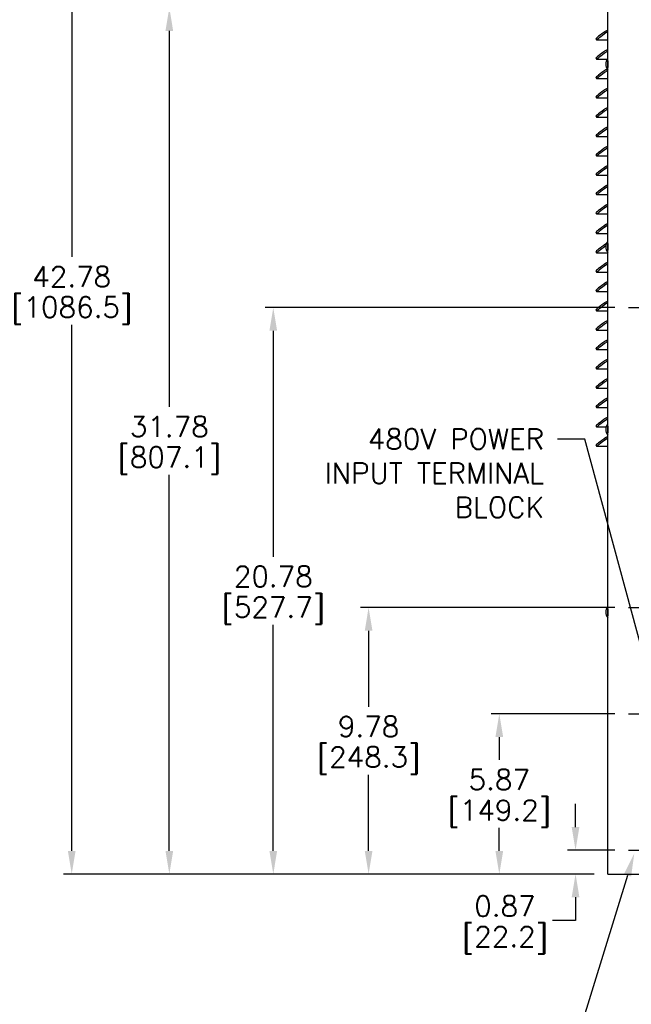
# Model space of a CAD drawing. Extents: x 776 to 936, y -8 to 92.
# Tile 15 of 18: x 858 to 880, y 27 to 63. Entities that reach past the tile are written whole.
import ezdxf
from ezdxf import colors
from ezdxf.entities.mleader import LeaderData, LeaderLine
from ezdxf.math import Vec2, Vec3

# ---------------------------------------------------------------- set-up
doc = ezdxf.new("R2010")
doc.units = 0
doc.header["$LTSCALE"] = 4
doc.header["$MEASUREMENT"] = 0
doc.linetypes.add('CENTER2', pattern=[1.125, 0.75, -0.125, 0.125, -0.125])
doc.layers.get('0').update_dxf_attribs({"linetype": 'CONTINUOUS'})
doc.layers.get('DEFPOINTS').update_dxf_attribs({"linetype": 'CONTINUOUS'})
for name, color, linetype in [('CENTER', 40, 'CENTER2'), ('DIMENSIONS', 140, 'CONTINUOUS'), ('DIMENSIONS @ 1', 140, 'CONTINUOUS')]:
    doc.layers.add(name, color=color, linetype=linetype)
doc.styles.get("Standard").update_dxf_attribs({"font": 'romans.shx'})
doc.dimstyles.get("Standard").update_dxf_attribs({"dimtxt": 0.3, "dimasz": 0.35, "dimexe": 0.0625, "dimexo": 0.0625, "dimgap": 0.0625, "dimtad": 0, "dimtih": 1, "dimtoh": 1, "dimzin": 0, "dimdsep": 46, "dimtxsty": 'Standard', "dimcen": 0, "dimadec": 0, "dimazin": 0, "dimtfac": 1, "dimtofl": 0, "dimtmove": 0, "dimatfit": 3, "dimfxl": 0, "dimtolj": 1, "dimtzin": 0, "dimarcsym": 0})

# ---------------------------------------------------------------- blocks, each defined once
blk = doc.blocks.new('*D20')
at = {"layer": 'DEFPOINTS', "color": 0}
for p in [(880.369, 32.573), (878.425, 31.698), (879.608, 31.698)]:
    blk.add_point(p, dxfattribs=at)
at = {"layer": 'DIMENSIONS'}
for p, q in [((878.425, 33.423), (878.425, 34.273)), ((879.869, 32.573), (878.125, 32.573)), ((879.108, 31.698), (878.125, 31.698)), ((878.425, 30.848), (878.425, 29.998)), ((878.425, 29.998), (877.575, 29.998))]:
    blk.add_line(p, q, dxfattribs=at)
for points in [[(878.283, 33.423), (878.566, 33.423), (878.425, 32.573)], [(878.283, 30.848), (878.566, 30.848), (878.425, 31.698)]]:
    blk.add_solid(points, dxfattribs=at)
at = {"layer": 'DIMENSIONS', "char_height": 0.75, "attachment_point": 5}
for s, insert in [('\\A1;0.87', (875.836, 30.523)), ('\\A1;[22.2]', (875.836, 29.277))]:
    blk.add_mtext(s, dxfattribs=dict(at, insert=insert))
blk = doc.blocks.new('*D9')
at = {"layer": 'DEFPOINTS', "color": 0}
for p in [(875.629, 37.573), (880.369, 37.573), (879.608, 31.698)]:
    blk.add_point(p, dxfattribs=at)
at = {"layer": 'DIMENSIONS'}
for p, q in [((879.869, 37.573), (875.329, 37.573)), ((875.629, 36.723), (875.629, 35.882)), ((875.629, 32.548), (875.629, 33.389)), ((879.108, 31.698), (875.329, 31.698))]:
    blk.add_line(p, q, dxfattribs=at)
for points in [[(875.487, 36.723), (875.771, 36.723), (875.629, 37.573)], [(875.487, 32.548), (875.771, 32.548), (875.629, 31.698)]]:
    blk.add_solid(points, dxfattribs=at)
at = {"layer": 'DIMENSIONS', "char_height": 0.75, "attachment_point": 5}
for s, insert in [('\\A1;5.87', (875.629, 35.161)), ('\\A1;[149.2]', (875.629, 33.914))]:
    blk.add_mtext(s, dxfattribs=dict(at, insert=insert))
blk = doc.blocks.new('*D10')
at = {"layer": 'DEFPOINTS', "color": 0}
for p in [(870.837, 41.473), (880.369, 41.473), (879.608, 31.698)]:
    blk.add_point(p, dxfattribs=at)
at = {"layer": 'DIMENSIONS'}
for p, q in [((879.869, 41.473), (870.537, 41.473)), ((870.837, 40.623), (870.837, 37.832)), ((870.837, 32.548), (870.837, 35.339)), ((879.108, 31.698), (870.537, 31.698))]:
    blk.add_line(p, q, dxfattribs=at)
for points in [[(870.696, 40.623), (870.979, 40.623), (870.837, 41.473)], [(870.696, 32.548), (870.979, 32.548), (870.837, 31.698)]]:
    blk.add_solid(points, dxfattribs=at)
at = {"layer": 'DIMENSIONS', "char_height": 0.75, "attachment_point": 5}
for s, insert in [('\\A1;9.78', (870.837, 37.111)), ('\\A1;[248.3]', (870.837, 35.864))]:
    blk.add_mtext(s, dxfattribs=dict(at, insert=insert))
blk = doc.blocks.new('*D11')
at = {"layer": 'DEFPOINTS', "color": 0}
for p in [(867.343, 52.473), (880.369, 52.473), (879.608, 31.698)]:
    blk.add_point(p, dxfattribs=at)
at = {"layer": 'DIMENSIONS'}
for p, q in [((879.869, 52.473), (867.043, 52.473)), ((867.343, 51.623), (867.343, 43.332)), ((867.343, 32.548), (867.343, 40.839)), ((879.108, 31.698), (867.043, 31.698))]:
    blk.add_line(p, q, dxfattribs=at)
for points in [[(867.201, 51.623), (867.484, 51.623), (867.343, 52.473)], [(867.201, 32.548), (867.484, 32.548), (867.343, 31.698)]]:
    blk.add_solid(points, dxfattribs=at)
at = {"layer": 'DIMENSIONS', "char_height": 0.75, "attachment_point": 5}
for s, insert in [('\\A1;20.78', (867.343, 42.611)), ('\\A1;[527.7]', (867.343, 41.364))]:
    blk.add_mtext(s, dxfattribs=dict(at, insert=insert))
blk = doc.blocks.new('*D12')
at = {"layer": 'DEFPOINTS', "color": 0}
for p in [(863.531, 63.473), (880.369, 63.473), (879.608, 31.698)]:
    blk.add_point(p, dxfattribs=at)
at = {"layer": 'DIMENSIONS'}
for p, q in [((879.869, 63.473), (863.231, 63.473)), ((863.531, 62.623), (863.531, 48.832)), ((863.531, 32.548), (863.531, 46.339)), ((879.108, 31.698), (863.231, 31.698))]:
    blk.add_line(p, q, dxfattribs=at)
for points in [[(863.389, 62.623), (863.672, 62.623), (863.531, 63.473)], [(863.389, 32.548), (863.672, 32.548), (863.531, 31.698)]]:
    blk.add_solid(points, dxfattribs=at)
at = {"layer": 'DIMENSIONS', "char_height": 0.75, "attachment_point": 5}
for s, insert in [('\\A1;31.78', (863.531, 48.111)), ('\\A1;[807.1]', (863.531, 46.864))]:
    blk.add_mtext(s, dxfattribs=dict(at, insert=insert))
blk = doc.blocks.new('*D13')
at = {"layer": 'DEFPOINTS', "color": 0}
for p in [(859.952, 74.473), (880.369, 74.473), (879.608, 31.698)]:
    blk.add_point(p, dxfattribs=at)
at = {"layer": 'DIMENSIONS'}
for p, q in [((879.869, 74.473), (859.652, 74.473)), ((859.952, 73.623), (859.952, 54.332)), ((859.952, 32.548), (859.952, 51.839)), ((879.108, 31.698), (859.652, 31.698))]:
    blk.add_line(p, q, dxfattribs=at)
for points in [[(859.811, 73.623), (860.094, 73.623), (859.952, 74.473)], [(859.811, 32.548), (860.094, 32.548), (859.952, 31.698)]]:
    blk.add_solid(points, dxfattribs=at)
at = {"layer": 'DIMENSIONS', "char_height": 0.75, "attachment_point": 5}
for s, insert in [('\\A1;42.78', (859.952, 53.611)), ('\\A1;[1086.5]', (859.952, 52.364))]:
    blk.add_mtext(s, dxfattribs=dict(at, insert=insert))

msp = doc.modelspace()

# ---------------------------------------------------------------- linework, layer by layer
for p, q in [((879.608, 40.323), (879.608, 76.323)), ((879.608, 31.698), (879.608, 76.323)), ((879.538, 62.62), (879.608, 62.669)), ((879.571, 62.572), (879.608, 62.598)), ((879.172, 62.334), (879.205, 62.286)), ((879.608, 62.286), (879.207, 62.286)), ((879.538, 61.91), (879.608, 61.959)), ((879.571, 61.862), (879.608, 61.888)), ((879.172, 61.624), (879.205, 61.576)), ((879.587, 61.576), (879.207, 61.576)), ((879.538, 61.2), (879.585, 61.233)), ((879.571, 61.152), (879.608, 61.178)), ((879.172, 60.914), (879.205, 60.866)), ((879.608, 60.866), (879.207, 60.866)), ((879.538, 60.49), (879.608, 60.539)), ((879.571, 60.442), (879.608, 60.468)), ((879.172, 60.204), (879.205, 60.156)), ((879.608, 60.156), (879.207, 60.156)), ((879.538, 59.78), (879.608, 59.829)), ((879.571, 59.732), (879.608, 59.758)), ((879.172, 59.494), (879.205, 59.446)), ((879.608, 59.446), (879.207, 59.446)), ((879.538, 59.07), (879.608, 59.119)), ((879.571, 59.022), (879.608, 59.048)), ((879.172, 58.784), (879.205, 58.736)), ((879.608, 58.736), (879.207, 58.736)), ((879.538, 58.36), (879.608, 58.409)), ((879.571, 58.312), (879.608, 58.338)), ((879.172, 58.074), (879.205, 58.026)), ((879.608, 58.026), (879.207, 58.026)), ((879.538, 57.65), (879.608, 57.699)), ((879.571, 57.602), (879.608, 57.628)), ((879.172, 57.364), (879.205, 57.316)), ((879.608, 57.316), (879.207, 57.316)), ((879.538, 56.94), (879.608, 56.989)), ((879.571, 56.892), (879.608, 56.918)), ((879.172, 56.654), (879.205, 56.606)), ((879.608, 56.606), (879.207, 56.606)), ((879.538, 56.23), (879.608, 56.279)), ((879.571, 56.182), (879.608, 56.208)), ((879.172, 55.944), (879.205, 55.896)), ((879.608, 55.896), (879.207, 55.896)), ((879.538, 55.52), (879.608, 55.569)), ((879.571, 55.472), (879.608, 55.498)), ((879.172, 55.234), (879.205, 55.186)), ((879.608, 55.186), (879.207, 55.186)), ((879.538, 54.81), (879.559, 54.824)), ((879.172, 54.524), (879.205, 54.476)), ((879.608, 54.476), (879.207, 54.476)), ((879.172, 53.814), (879.205, 53.766)), ((879.538, 54.1), (879.608, 54.149)), ((879.571, 54.052), (879.608, 54.078)), ((879.608, 53.766), (879.207, 53.766)), ((879.172, 53.104), (879.205, 53.056)), ((879.538, 53.39), (879.608, 53.439)), ((879.571, 53.342), (879.608, 53.368)), ((879.608, 53.056), (879.207, 53.056)), ((879.538, 52.68), (879.608, 52.729)), ((879.172, 52.394), (879.205, 52.346)), ((879.571, 52.632), (879.608, 52.658)), ((879.608, 52.346), (879.207, 52.346)), ((879.538, 51.97), (879.608, 52.019)), ((879.172, 51.684), (879.205, 51.636)), ((879.571, 51.922), (879.608, 51.948)), ((879.608, 51.636), (879.207, 51.636)), ((879.538, 51.26), (879.608, 51.309)), ((879.172, 50.974), (879.205, 50.926)), ((879.608, 50.926), (879.207, 50.926)), ((879.571, 51.212), (879.608, 51.238)), ((879.538, 50.55), (879.608, 50.599)), ((879.172, 50.264), (879.205, 50.216)), ((879.608, 50.216), (879.207, 50.216)), ((879.571, 50.502), (879.608, 50.528)), ((879.538, 49.84), (879.608, 49.889)), ((879.172, 49.554), (879.205, 49.506)), ((879.608, 49.506), (879.207, 49.506)), ((879.571, 49.792), (879.608, 49.818)), ((879.538, 49.13), (879.608, 49.179)), ((879.172, 48.844), (879.205, 48.796)), ((879.608, 48.796), (879.207, 48.796)), ((879.571, 49.082), (879.608, 49.108)), ((879.538, 48.42), (879.608, 48.469)), ((879.571, 48.372), (879.608, 48.398)), ((879.172, 48.134), (879.205, 48.086)), ((879.545, 48.086), (879.207, 48.086)), ((879.538, 47.71), (879.608, 47.759)), ((879.571, 47.662), (879.608, 47.688)), ((879.172, 47.424), (879.205, 47.376)), ((879.608, 47.376), (879.207, 47.376)), ((879.608, 31.698), (891.408, 31.698))]:
    msp.add_line(p, q)
for centre in [(879.836, 61.403), (879.836, 54.703), (879.836, 48.003), (879.836, 41.303)]:
    msp.add_arc(centre, 0.303, 138.2653, 221.7347)
for centre, major_axis, ratio, start_param, end_param in [((879.582, 62.62), (0.41, 0.286), 0.04999, 1.642341, 3.141593), ((879.615, 62.572), (0.41, 0.286), 0.04999, 1.642341, 3.213137), ((879.582, 61.91), (0.41, 0.286), 0.04999, 1.642341, 3.141593), ((879.615, 61.862), (0.41, 0.286), 0.04999, 1.642341, 3.213137), ((879.623, 61.403), (0, -0.214), 0.087156, 4.074359, 5.350419), ((879.582, 61.2), (0.41, 0.286), 0.04999, 1.642341, 3.141593), ((879.615, 61.152), (0.41, 0.286), 0.04999, 1.642341, 3.213137), ((879.582, 60.49), (0.41, 0.286), 0.04999, 1.642341, 3.141593), ((879.615, 60.442), (0.41, 0.286), 0.04999, 1.642341, 3.213137), ((879.582, 59.78), (0.41, 0.286), 0.04999, 1.642341, 3.141593), ((879.615, 59.732), (0.41, 0.286), 0.04999, 1.642341, 3.213137), ((879.582, 59.07), (0.41, 0.286), 0.04999, 1.642341, 3.141593), ((879.615, 59.022), (0.41, 0.286), 0.04999, 1.642341, 3.213137), ((879.582, 58.36), (0.41, 0.286), 0.04999, 1.642341, 3.141593), ((879.615, 58.312), (0.41, 0.286), 0.04999, 1.642341, 3.213137), ((879.582, 57.65), (0.41, 0.286), 0.04999, 1.642341, 3.141593), ((879.615, 57.602), (0.41, 0.286), 0.04999, 1.642341, 3.213137), ((879.582, 56.94), (0.41, 0.286), 0.04999, 1.642341, 3.141593), ((879.615, 56.892), (0.41, 0.286), 0.04999, 1.642341, 3.213137), ((879.582, 56.23), (0.41, 0.286), 0.04999, 1.642341, 3.141593), ((879.615, 56.182), (0.41, 0.286), 0.04999, 1.642341, 3.213137), ((879.582, 55.52), (0.41, 0.286), 0.04999, 1.642341, 3.141593), ((879.615, 55.472), (0.41, 0.286), 0.04999, 1.642341, 3.213137), ((879.582, 54.81), (0.41, 0.286), 0.04999, 1.642341, 3.141593), ((879.615, 54.762), (0.41, 0.286), 0.04999, 1.731991, 3.213137), ((879.623, 54.703), (0, -0.214), 0.087156, 4.074359, 5.350419), ((879.582, 54.1), (0.41, 0.286), 0.04999, 1.642341, 3.141593), ((879.615, 54.052), (0.41, 0.286), 0.04999, 1.642341, 3.213137), ((879.582, 53.39), (0.41, 0.286), 0.04999, 1.642341, 3.141593), ((879.615, 53.342), (0.41, 0.286), 0.04999, 1.642341, 3.213137), ((879.582, 52.68), (0.41, 0.286), 0.04999, 1.642341, 3.141593), ((879.615, 52.632), (0.41, 0.286), 0.04999, 1.642341, 3.213137), ((879.582, 51.97), (0.41, 0.286), 0.04999, 1.642341, 3.141593), ((879.615, 51.922), (0.41, 0.286), 0.04999, 1.642341, 3.213137), ((879.582, 51.26), (0.41, 0.286), 0.04999, 1.642341, 3.141593), ((879.615, 51.212), (0.41, 0.286), 0.04999, 1.642341, 3.213137), ((879.582, 50.55), (0.41, 0.286), 0.04999, 1.642341, 3.141593), ((879.615, 50.502), (0.41, 0.286), 0.04999, 1.642341, 3.213137), ((879.582, 49.84), (0.41, 0.286), 0.04999, 1.642341, 3.141593), ((879.615, 49.792), (0.41, 0.286), 0.04999, 1.642341, 3.213137), ((879.582, 49.13), (0.41, 0.286), 0.04999, 1.642341, 3.141593), ((879.615, 49.082), (0.41, 0.286), 0.04999, 1.642341, 3.213137), ((879.582, 48.42), (0.41, 0.286), 0.04999, 1.642341, 3.141593), ((879.615, 48.372), (0.41, 0.286), 0.04999, 1.642341, 3.213137), ((879.623, 48.003), (0, -0.214), 0.087156, 4.074359, 5.350419), ((879.582, 47.71), (0.41, 0.286), 0.04999, 1.642341, 3.141593), ((879.615, 47.662), (0.41, 0.286), 0.04999, 1.642341, 3.213137), ((879.623, 41.303), (0, 0.214), 0.087156, 0.932766, 2.208827)]:
    msp.add_ellipse(centre, major_axis=major_axis, ratio=ratio, start_param=start_param, end_param=end_param)
at = {"layer": 'CENTER', "ltscale": 0.125}
for p, q in [((880.369, 52.473), (881.046, 52.473)), ((880.369, 41.473), (881.046, 41.473)), ((880.369, 37.573), (881.046, 37.573)), ((880.369, 32.573), (881.046, 32.573))]:
    msp.add_line(p, q, dxfattribs=at)

# ---------------------------------------------------------------- dimensions: what is measured, and where the dimension line sits
at = {"layer": 'DIMENSIONS @ 1'}
for base, p1, p2, override, picture, middle in [((859.952482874, 74.473406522), (879.607509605, 31.698406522), (880.369009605, 74.473406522), {"dimscale": 1, "dimtxt": 0.75, "dimasz": 0.85, "dimexe": 0.3, "dimexo": 0.5, "dimgap": 0.15, "dimpost": '\\X', "dimclrd": 256, "dimclre": 256, "dimclrt": 256, "dimtix": 0, "dimtofl": 0, "dimtmove": 0, "dimatfit": 3, "dimlwd": 65535, "dimlwe": 65535, "dimarcsym": 1}, '*D13', (859.952482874, 53.085906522)), ((863.530728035, 63.473406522), (879.607509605, 31.698406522), (880.369009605, 63.473406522), {"dimscale": 1, "dimtxt": 0.75, "dimasz": 0.85, "dimexe": 0.3, "dimexo": 0.5, "dimgap": 0.15, "dimpost": '\\X', "dimclrd": 256, "dimclre": 256, "dimclrt": 256, "dimtix": 0, "dimtofl": 0, "dimtmove": 0, "dimatfit": 3, "dimlwd": 65535, "dimlwe": 65535, "dimarcsym": 1}, '*D12', (863.530728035, 47.585906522)), ((867.342737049, 52.473406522), (879.607509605, 31.698406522), (880.369009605, 52.473406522), {"dimscale": 1, "dimtxt": 0.75, "dimasz": 0.85, "dimexe": 0.3, "dimexo": 0.5, "dimgap": 0.15, "dimpost": '\\X', "dimclrd": 256, "dimclre": 256, "dimclrt": 256, "dimtix": 0, "dimtofl": 0, "dimtmove": 0, "dimatfit": 3, "dimlwd": 65535, "dimlwe": 65535, "dimarcsym": 1}, '*D11', (867.342737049, 42.085906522)), ((870.837216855, 41.473406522), (879.607509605, 31.698406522), (880.369009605, 41.473406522), {"dimscale": 1, "dimtxt": 0.75, "dimasz": 0.85, "dimexe": 0.3, "dimexo": 0.5, "dimgap": 0.15, "dimpost": '\\X', "dimclrd": 256, "dimclre": 256, "dimclrt": 256, "dimtix": 0, "dimtofl": 0, "dimtmove": 0, "dimatfit": 3, "dimlwd": 65535, "dimlwe": 65535, "dimarcsym": 1}, '*D10', (870.837216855, 36.585906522)), ((875.6292, 37.5732), (879.6075, 31.6984), (880.369, 37.5732), {"dimscale": 1, "dimtxt": 0.75, "dimasz": 0.85, "dimexe": 0.3, "dimexo": 0.5, "dimgap": 0.15, "dimpost": '\\X', "dimclrd": 256, "dimclre": 256, "dimclrt": 256, "dimtix": 0, "dimtofl": 0, "dimtmove": 0, "dimatfit": 3, "dimlwd": 65535, "dimlwe": 65535, "dimarcsym": 1}, '*D9', (875.6292, 34.6358)), ((878.4248, 31.6984), (880.369, 32.5732), (879.6075, 31.6984), {"dimscale": 1, "dimtxt": 0.75, "dimasz": 0.85, "dimexe": 0.3, "dimexo": 0.5, "dimgap": 0.15, "dimpost": '\\X', "dimclrd": 256, "dimclre": 256, "dimclrt": 256, "dimtix": 0, "dimtofl": 0, "dimtmove": 0, "dimatfit": 3, "dimlwd": 65535, "dimlwe": 65535}, '*D20', (875.8355, 29.9984))]:
    dim = msp.add_linear_dim(base=base, p1=p1, p2=p2, angle=90, dimstyle='Standard', override=override, dxfattribs=at)
    dim.commit()
    dim.dimension.update_dxf_attribs({"geometry": picture, "text_midpoint": middle})

# ---------------------------------------------------------------- leaders
at = {"layer": 'DIMENSIONS'}
ml = msp.add_multileader_mtext('Standard', dxfattribs=at)
ml.set_content('480V POWER\\PINPUT TERMINAL\\PBLOCK', color=256)
ml.set_leader_properties(color=256, linetype='ByLayer', lineweight=-1)
ml.build(insert=Vec2(0, 0))
ml.multileader.update_dxf_attribs({"text_left_attachment_type": 2, "dogleg_length": 1, "arrow_head_size": 0.85})
ctx = ml.context
ctx.base_point, ctx.char_height, ctx.arrow_head_size, ctx.landing_gap_size, ctx.plane_origin = Vec3(867.838, 46.403), 0.75, 0.85, 0.5, Vec3(881.133, 35.698)
ctx.left_attachment, ctx.text_align_type = 2, 2
notes = []
notes.append((ctx, [(0, (1, 1, 0), (878.767, 47.653), (-1, 0), 1, [(0, [(881.133, 38.948)], 0, [])])]))
ctx.mtext.insert, ctx.mtext.alignment, ctx.mtext.flow_direction = Vec3(877.267, 48.028), 3, 5
ml = msp.add_multileader_mtext('Standard', dxfattribs=at)
ml.set_content('4X DETAIL B', color=256)
ml.set_leader_properties(color=256, linetype='ByLayer', lineweight=-1)
ml.build(insert=Vec2(0, 0))
ml.multileader.update_dxf_attribs({"text_left_attachment_type": 2, "text_right_attachment_type": 2, "dogleg_length": 1, "arrow_head_size": 0.85})
ctx = ml.context
ctx.base_point, ctx.char_height, ctx.arrow_head_size, ctx.landing_gap_size, ctx.plane_origin = Vec3(869.539, 25.834), 0.75, 0.85, 0.5, Vec3(890.444, 32.668)
ctx.left_attachment, ctx.right_attachment, ctx.text_align_type = 2, 2, 2
notes.append((ctx, [(1, (1, 1, 0), (878.539, 25.834), (-1, 0), 1, [(0, [(880.579, 32.459)], 0, [])])]))
ctx.mtext.insert, ctx.mtext.alignment, ctx.mtext.flow_direction = Vec3(877.039, 26.209), 3, 5
for ctx, leaders in notes:
    for number, flags, end, landing, length, lines in leaders:
        leader = LeaderData()
        leader.index, (leader.has_last_leader_line, leader.has_dogleg_vector, leader.attachment_direction) = number, flags
        leader.last_leader_point, leader.dogleg_vector, leader.dogleg_length = Vec3(end), Vec3(landing), length
        for number, points, colour, breaks in lines:
            line = LeaderLine()
            line.index, line.vertices, line.color, line.breaks = number, Vec3.list(points), colors.encode_raw_color(colour), breaks
            leader.lines.append(line)
        ctx.leaders.append(leader)

doc.saveas('drawing.dxf')
